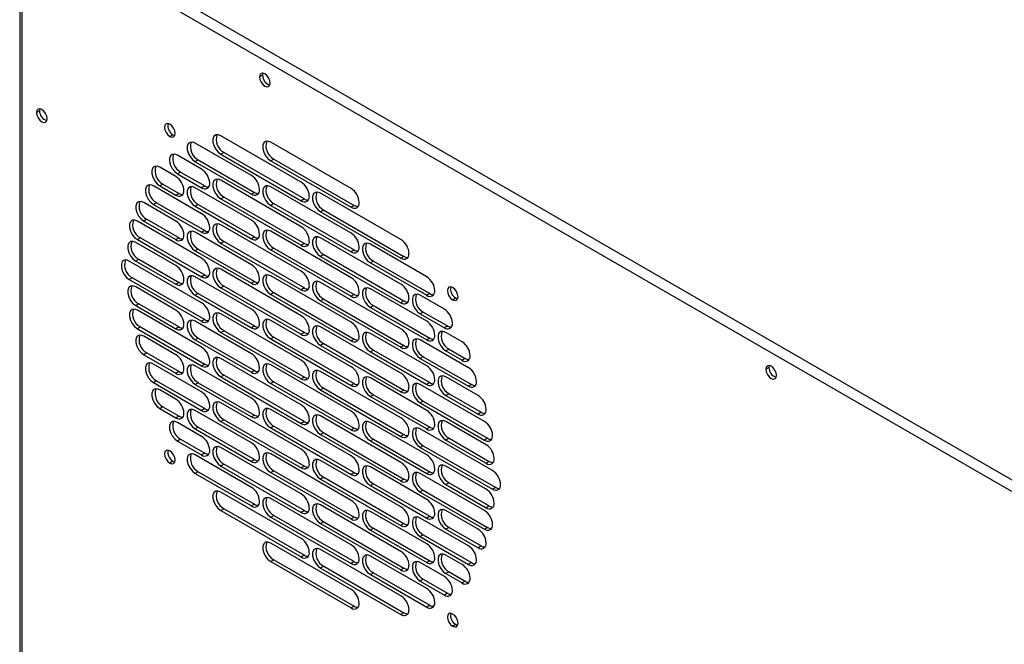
# Model space of a CAD drawing. Header units: millimetres. Extents: x 0 to 1956, y 0 to 1511.
# Tile 10 of 12: x 1678 to 1806, y 1249 to 1331. Entities that reach past the tile are written whole.
import ezdxf

# ---------------------------------------------------------------- set-up
doc = ezdxf.new("R2010")
doc.units = ezdxf.units.MM
doc.header["$LTSCALE"] = 7

msp = doc.modelspace()

# ---------------------------------------------------------------- linework, layer by layer
for p, q in [((1678.45, 1344.93), (1807.49, 1270.44)), ((1677.53, 1343.43), (1677.53, 1060.41)), ((1677.8, 1343.8), (1806.84, 1269.31)), ((1677.8, 1343.06), (1677.8, 1060.03)), ((1709.2, 1323.54), (1708.8, 1323.31)), ((1709.24, 1323.8), (1709.2, 1323.54)), ((1680.12, 1318.91), (1679.72, 1318.68)), ((1680.16, 1319.17), (1680.12, 1318.91)), ((1697.51, 1315.77), (1697.11, 1315.54)), ((1697.51, 1315.77), (1697.76, 1315.68)), ((1714.24, 1309.6), (1703.76, 1315.65)), ((1707.75, 1310.45), (1700.41, 1314.68)), ((1720.74, 1308.75), (1710.26, 1314.8)), ((1701.25, 1311.29), (1698.11, 1313.11)), ((1704.17, 1313.46), (1703.76, 1313.23)), ((1703.76, 1313.23), (1714.24, 1307.18)), ((1704.17, 1313.46), (1714.64, 1307.41)), ((1700.81, 1312.49), (1700.41, 1312.26)), ((1700.41, 1312.26), (1707.75, 1308.03)), ((1700.81, 1312.49), (1708.15, 1308.26)), ((1710.66, 1312.61), (1710.26, 1312.38)), ((1710.26, 1312.38), (1720.74, 1306.33)), ((1710.66, 1312.61), (1721.14, 1306.56)), ((1697.9, 1310.32), (1695.8, 1311.53)), ((1698.51, 1310.92), (1698.11, 1310.69)), ((1698.11, 1310.69), (1701.25, 1308.87)), ((1698.51, 1310.92), (1701.65, 1309.1)), ((1696.2, 1309.34), (1695.8, 1309.11)), ((1696.2, 1309.34), (1698.3, 1308.13)), ((1714.24, 1303.79), (1703.76, 1309.84)), ((1701.25, 1305.48), (1694.96, 1309.11)), ((1695.8, 1309.11), (1697.9, 1307.9)), ((1698.3, 1308.13), (1697.9, 1307.9)), ((1707.75, 1304.64), (1700.41, 1308.87)), ((1701.65, 1309.1), (1701.25, 1308.87)), ((1708.15, 1308.26), (1707.75, 1308.03)), ((1720.74, 1302.95), (1710.26, 1308.99)), ((1727.23, 1302.1), (1716.76, 1308.15)), ((1697.9, 1304.52), (1693.71, 1306.94)), ((1695.36, 1306.92), (1694.96, 1306.69)), ((1694.96, 1306.69), (1701.25, 1303.06)), ((1695.36, 1306.92), (1701.65, 1303.3)), ((1700.81, 1306.68), (1700.41, 1306.45)), ((1700.81, 1306.68), (1708.15, 1302.45)), ((1704.17, 1307.65), (1703.76, 1307.42)), ((1703.76, 1307.42), (1714.24, 1301.37)), ((1704.17, 1307.65), (1714.64, 1301.6)), ((1710.66, 1306.81), (1710.26, 1306.57)), ((1710.66, 1306.81), (1721.14, 1300.76)), ((1714.64, 1307.41), (1714.24, 1307.18)), ((1700.41, 1306.45), (1707.75, 1302.22)), ((1710.26, 1306.57), (1720.74, 1300.53)), ((1717.16, 1305.96), (1716.76, 1305.73)), ((1716.76, 1305.73), (1727.23, 1299.68)), ((1717.16, 1305.96), (1727.63, 1299.91)), ((1721.14, 1306.56), (1720.74, 1306.33)), ((1701.25, 1299.68), (1692.87, 1304.52)), ((1694.11, 1304.75), (1693.71, 1304.52)), ((1693.71, 1304.52), (1697.9, 1302.1)), ((1694.11, 1304.75), (1698.3, 1302.33)), ((1707.75, 1298.83), (1700.41, 1303.06)), ((1701.65, 1303.3), (1701.25, 1303.06)), ((1714.24, 1297.98), (1703.76, 1304.03)), ((1720.74, 1297.14), (1710.26, 1303.19)), ((1697.9, 1298.71), (1692.66, 1301.73)), ((1693.27, 1302.33), (1692.87, 1302.1)), ((1692.87, 1302.1), (1701.25, 1297.26)), ((1693.27, 1302.33), (1701.65, 1297.49)), ((1698.3, 1302.33), (1697.9, 1302.1)), ((1704.17, 1301.84), (1703.76, 1301.61)), ((1703.76, 1301.61), (1714.24, 1295.56)), ((1704.17, 1301.84), (1714.64, 1295.8)), ((1708.15, 1302.45), (1707.75, 1302.22)), ((1714.64, 1301.6), (1714.24, 1301.37)), ((1727.23, 1296.29), (1716.76, 1302.34)), ((1700.81, 1300.88), (1700.41, 1300.64)), ((1700.41, 1300.64), (1707.75, 1296.41)), ((1700.81, 1300.88), (1708.15, 1296.64)), ((1710.66, 1301), (1710.26, 1300.77)), ((1710.26, 1300.77), (1720.74, 1294.72)), ((1710.66, 1301), (1721.14, 1294.95)), ((1721.14, 1300.76), (1720.74, 1300.53)), ((1730.59, 1297.26), (1723.25, 1301.49)), ((1701.25, 1293.87), (1691.82, 1299.31)), ((1693.06, 1299.54), (1692.66, 1299.31)), ((1692.66, 1299.31), (1697.9, 1296.29)), ((1693.06, 1299.54), (1698.3, 1296.52)), ((1717.16, 1300.15), (1716.76, 1299.92)), ((1716.76, 1299.92), (1727.23, 1293.87)), ((1717.16, 1300.15), (1727.63, 1294.1)), ((1723.65, 1299.31), (1723.25, 1299.07)), ((1723.25, 1299.07), (1730.59, 1294.84)), ((1723.65, 1299.31), (1730.99, 1295.07)), ((1727.63, 1299.91), (1727.23, 1299.68)), ((1714.24, 1292.18), (1703.76, 1298.23)), ((1692.22, 1297.12), (1691.82, 1296.89)), ((1691.82, 1296.89), (1701.25, 1291.45)), ((1692.22, 1297.12), (1701.65, 1291.68)), ((1698.3, 1296.52), (1697.9, 1296.29)), ((1707.75, 1293.02), (1700.41, 1297.26)), ((1701.65, 1297.49), (1701.25, 1297.26)), ((1708.15, 1296.64), (1707.75, 1296.41)), ((1720.74, 1291.33), (1710.26, 1297.38)), ((1727.23, 1290.48), (1716.76, 1296.53)), ((1697.9, 1292.9), (1692.66, 1295.93)), ((1704.17, 1296.04), (1703.76, 1295.81)), ((1703.76, 1295.81), (1714.24, 1289.76)), ((1704.17, 1296.04), (1714.64, 1289.99)), ((1710.66, 1295.19), (1710.26, 1294.96)), ((1710.66, 1295.19), (1721.14, 1289.14)), ((1714.64, 1295.8), (1714.24, 1295.56)), ((1730.59, 1291.45), (1723.25, 1295.69)), ((1700.81, 1295.07), (1700.41, 1294.84)), ((1700.41, 1294.84), (1707.75, 1290.6)), ((1700.81, 1295.07), (1708.15, 1290.84)), ((1710.26, 1294.96), (1720.74, 1288.91)), ((1717.16, 1294.34), (1716.76, 1294.11)), ((1716.76, 1294.11), (1727.23, 1288.07)), ((1717.16, 1294.34), (1727.63, 1288.3)), ((1721.14, 1294.95), (1720.74, 1294.72)), ((1727.63, 1294.1), (1727.23, 1293.87)), ((1732.89, 1293.03), (1729.75, 1294.84)), ((1730.99, 1295.07), (1730.59, 1294.84)), ((1734.37, 1294.49), (1733.97, 1294.25)), ((1734.37, 1294.49), (1734.62, 1294.4)), ((1693.06, 1293.74), (1692.66, 1293.51)), ((1692.66, 1293.51), (1697.9, 1290.48)), ((1701.25, 1288.06), (1692.87, 1292.9)), ((1693.06, 1293.74), (1698.3, 1290.71)), ((1723.65, 1293.5), (1723.25, 1293.27)), ((1723.25, 1293.27), (1730.59, 1289.03)), ((1723.65, 1293.5), (1730.99, 1289.26)), ((1730.15, 1292.65), (1729.75, 1292.42)), ((1730.15, 1292.65), (1733.29, 1290.84)), ((1707.75, 1287.22), (1700.41, 1291.45)), ((1701.65, 1291.68), (1701.25, 1291.45)), ((1714.24, 1286.37), (1703.76, 1292.42)), ((1720.74, 1285.52), (1710.26, 1291.57)), ((1729.75, 1292.42), (1732.89, 1290.61)), ((1693.27, 1290.71), (1692.87, 1290.48)), ((1692.87, 1290.48), (1701.25, 1285.64)), ((1693.27, 1290.71), (1701.65, 1285.87)), ((1698.3, 1290.71), (1697.9, 1290.48)), ((1704.17, 1290.23), (1703.76, 1290)), ((1703.76, 1290), (1714.24, 1283.95)), ((1704.17, 1290.23), (1714.64, 1284.18)), ((1708.15, 1290.84), (1707.75, 1290.6)), ((1714.64, 1289.99), (1714.24, 1289.76)), ((1727.23, 1284.68), (1716.76, 1290.73)), ((1733.29, 1290.84), (1732.89, 1290.61)), ((1735.2, 1288.79), (1733.1, 1290)), ((1697.9, 1287.09), (1693.71, 1289.51)), ((1700.81, 1289.26), (1700.41, 1289.03)), ((1700.41, 1289.03), (1707.75, 1284.8)), ((1700.81, 1289.26), (1708.15, 1285.03)), ((1710.66, 1289.38), (1710.26, 1289.15)), ((1710.26, 1289.15), (1720.74, 1283.1)), ((1710.66, 1289.38), (1721.14, 1283.34)), ((1721.14, 1289.14), (1720.74, 1288.91)), ((1730.59, 1285.65), (1723.25, 1289.88)), ((1736.03, 1285.4), (1729.75, 1289.03)), ((1730.99, 1289.26), (1730.59, 1289.03)), ((1717.16, 1288.54), (1716.76, 1288.31)), ((1716.76, 1288.31), (1727.23, 1282.26)), ((1717.16, 1288.54), (1727.63, 1282.49)), ((1723.65, 1287.69), (1723.25, 1287.46)), ((1723.25, 1287.46), (1730.59, 1283.23)), ((1723.65, 1287.69), (1730.99, 1283.46)), ((1727.63, 1288.3), (1727.23, 1288.07)), ((1733.5, 1287.81), (1733.1, 1287.58)), ((1733.1, 1287.58), (1735.2, 1286.37)), ((1733.5, 1287.81), (1735.6, 1286.6)), ((1694.11, 1287.33), (1693.71, 1287.09)), ((1693.71, 1287.09), (1697.9, 1284.67)), ((1694.11, 1287.33), (1698.3, 1284.91)), ((1714.24, 1280.56), (1703.76, 1286.61)), ((1730.15, 1286.84), (1729.75, 1286.61)), ((1729.75, 1286.61), (1736.03, 1282.98)), ((1730.15, 1286.84), (1736.43, 1283.22)), ((1735.6, 1286.6), (1735.2, 1286.37)), ((1701.25, 1282.26), (1694.96, 1285.88)), ((1698.3, 1284.91), (1697.9, 1284.67)), ((1707.75, 1281.41), (1700.41, 1285.64)), ((1701.65, 1285.87), (1701.25, 1285.64)), ((1708.15, 1285.03), (1707.75, 1284.8)), ((1720.74, 1279.72), (1710.26, 1285.76)), ((1727.23, 1278.87), (1716.76, 1284.92)), ((1775.19, 1285.44), (1774.79, 1285.21)), ((1775.24, 1285.7), (1775.19, 1285.44)), ((1695.36, 1283.7), (1694.96, 1283.46)), ((1695.36, 1283.7), (1701.65, 1280.07)), ((1704.17, 1284.42), (1703.76, 1284.19)), ((1703.76, 1284.19), (1714.24, 1278.14)), ((1704.17, 1284.42), (1714.64, 1278.37)), ((1710.66, 1283.58), (1710.26, 1283.35)), ((1710.66, 1283.58), (1721.14, 1277.53)), ((1714.64, 1284.18), (1714.24, 1283.95)), ((1730.59, 1279.84), (1723.25, 1284.07)), ((1737.29, 1281.77), (1733.1, 1284.19)), ((1694.96, 1283.46), (1701.25, 1279.84)), ((1697.9, 1281.29), (1695.8, 1282.5)), ((1700.81, 1283.45), (1700.41, 1283.22)), ((1700.41, 1283.22), (1707.75, 1278.99)), ((1700.81, 1283.45), (1708.15, 1279.22)), ((1710.26, 1283.35), (1720.74, 1277.3)), ((1717.16, 1282.73), (1716.76, 1282.5)), ((1716.76, 1282.5), (1727.23, 1276.45)), ((1717.16, 1282.73), (1727.63, 1276.68)), ((1721.14, 1283.34), (1720.74, 1283.1)), ((1727.63, 1282.49), (1727.23, 1282.26)), ((1738.13, 1278.39), (1729.75, 1283.23)), ((1730.99, 1283.46), (1730.59, 1283.23)), ((1736.43, 1283.22), (1736.03, 1282.98)), ((1723.65, 1281.88), (1723.25, 1281.65)), ((1723.25, 1281.65), (1730.59, 1277.42)), ((1723.65, 1281.88), (1730.99, 1277.65)), ((1730.15, 1281.04), (1729.75, 1280.81)), ((1730.15, 1281.04), (1738.53, 1276.2)), ((1733.5, 1282.01), (1733.1, 1281.77)), ((1733.1, 1281.77), (1737.29, 1279.36)), ((1733.5, 1282.01), (1737.69, 1279.59)), ((1696.2, 1280.31), (1695.8, 1280.08)), ((1695.8, 1280.08), (1697.9, 1278.87)), ((1696.2, 1280.31), (1698.3, 1279.1)), ((1707.75, 1275.6), (1700.41, 1279.84)), ((1701.65, 1280.07), (1701.25, 1279.84)), ((1714.24, 1274.76), (1703.76, 1280.8)), ((1720.74, 1273.91), (1710.26, 1279.96)), ((1729.75, 1280.81), (1738.13, 1275.97)), ((1698.3, 1279.1), (1697.9, 1278.87)), ((1704.17, 1278.62), (1703.76, 1278.38)), ((1704.17, 1278.62), (1714.64, 1272.57)), ((1708.15, 1279.22), (1707.75, 1278.99)), ((1727.23, 1273.06), (1716.76, 1279.11)), ((1737.69, 1279.59), (1737.29, 1279.36)), ((1701.25, 1276.45), (1698.11, 1278.26)), ((1700.81, 1277.65), (1700.41, 1277.42)), ((1700.41, 1277.42), (1707.75, 1273.18)), ((1700.81, 1277.65), (1708.15, 1273.41)), ((1703.76, 1278.38), (1714.24, 1272.34)), ((1710.66, 1277.77), (1710.26, 1277.54)), ((1710.26, 1277.54), (1720.74, 1271.49)), ((1710.66, 1277.77), (1721.14, 1271.72)), ((1714.64, 1278.37), (1714.24, 1278.14)), ((1721.14, 1277.53), (1720.74, 1277.3)), ((1730.59, 1274.03), (1723.25, 1278.26)), ((1739.18, 1271.98), (1729.75, 1277.42)), ((1730.99, 1277.65), (1730.59, 1277.42)), ((1738.34, 1275.36), (1733.1, 1278.39)), ((1698.51, 1276.07), (1698.11, 1275.84)), ((1698.11, 1275.84), (1701.25, 1274.03)), ((1698.51, 1276.07), (1701.65, 1274.26)), ((1717.16, 1276.92), (1716.76, 1276.69)), ((1716.76, 1276.69), (1727.23, 1270.64)), ((1717.16, 1276.92), (1727.63, 1270.87)), ((1723.65, 1276.08), (1723.25, 1275.85)), ((1723.25, 1275.85), (1730.59, 1271.61)), ((1723.65, 1276.08), (1730.99, 1271.84)), ((1727.63, 1276.68), (1727.23, 1276.45)), ((1733.5, 1276.2), (1733.1, 1275.97)), ((1733.1, 1275.97), (1738.34, 1272.94)), ((1733.5, 1276.2), (1738.74, 1273.17)), ((1738.53, 1276.2), (1738.13, 1275.97)), ((1714.24, 1268.95), (1703.76, 1275)), ((1730.15, 1275.23), (1729.75, 1275)), ((1729.75, 1275), (1739.18, 1269.56)), ((1730.15, 1275.23), (1739.58, 1269.79)), ((1707.75, 1269.79), (1700.41, 1274.03)), ((1701.65, 1274.26), (1701.25, 1274.03)), ((1708.15, 1273.41), (1707.75, 1273.18)), ((1720.74, 1268.1), (1710.26, 1274.15)), ((1727.23, 1267.26), (1716.76, 1273.3)), ((1697.51, 1273.2), (1697.11, 1272.97)), ((1697.51, 1273.2), (1697.76, 1273.11)), ((1704.17, 1272.81), (1703.76, 1272.58)), ((1703.76, 1272.58), (1714.24, 1266.53)), ((1704.17, 1272.81), (1714.64, 1266.76)), ((1714.64, 1272.57), (1714.24, 1272.34)), ((1730.59, 1268.22), (1723.25, 1272.46)), ((1738.34, 1269.56), (1733.1, 1272.58)), ((1738.74, 1273.17), (1738.34, 1272.94)), ((1700.81, 1271.84), (1700.41, 1271.61)), ((1700.41, 1271.61), (1707.75, 1267.37)), ((1700.81, 1271.84), (1708.15, 1267.61)), ((1710.66, 1271.96), (1710.26, 1271.73)), ((1710.26, 1271.73), (1720.74, 1265.68)), ((1710.66, 1271.96), (1721.14, 1265.91)), ((1717.16, 1271.12), (1716.76, 1270.88)), ((1716.76, 1270.88), (1727.23, 1264.84)), ((1717.16, 1271.12), (1727.63, 1265.07)), ((1721.14, 1271.72), (1720.74, 1271.49)), ((1727.63, 1270.87), (1727.23, 1270.64)), ((1738.13, 1266.77), (1729.75, 1271.61)), ((1730.99, 1271.84), (1730.59, 1271.61)), ((1723.65, 1270.27), (1723.25, 1270.04)), ((1723.25, 1270.04), (1730.59, 1265.8)), ((1723.65, 1270.27), (1730.99, 1266.04)), ((1730.15, 1269.42), (1729.75, 1269.19)), ((1730.15, 1269.42), (1738.53, 1264.58)), ((1733.5, 1270.39), (1733.1, 1270.16)), ((1733.1, 1270.16), (1738.34, 1267.14)), ((1733.5, 1270.39), (1738.74, 1267.37)), ((1739.58, 1269.79), (1739.18, 1269.56)), ((1714.24, 1263.14), (1703.76, 1269.19)), ((1720.74, 1262.29), (1710.26, 1268.34)), ((1729.75, 1269.19), (1738.13, 1264.35)), ((1704.17, 1267), (1703.76, 1266.77)), ((1704.17, 1267), (1714.64, 1260.95)), ((1708.15, 1267.61), (1707.75, 1267.37)), ((1727.23, 1261.45), (1716.76, 1267.5)), ((1738.74, 1267.37), (1738.34, 1267.14)), ((1703.76, 1266.77), (1714.24, 1260.72)), ((1710.66, 1266.15), (1710.26, 1265.92)), ((1710.26, 1265.92), (1720.74, 1259.88)), ((1710.66, 1266.15), (1721.14, 1260.11)), ((1714.64, 1266.76), (1714.24, 1266.53)), ((1721.14, 1265.91), (1720.74, 1265.68)), ((1730.59, 1262.42), (1723.25, 1266.65)), ((1736.03, 1262.18), (1729.75, 1265.8)), ((1730.99, 1266.04), (1730.59, 1265.8)), ((1737.29, 1264.35), (1733.1, 1266.77)), ((1717.16, 1265.31), (1716.76, 1265.08)), ((1716.76, 1265.08), (1727.23, 1259.03)), ((1717.16, 1265.31), (1727.63, 1259.26)), ((1723.65, 1264.46), (1723.25, 1264.23)), ((1723.65, 1264.46), (1730.99, 1260.23)), ((1727.63, 1265.07), (1727.23, 1264.84)), ((1733.5, 1264.58), (1733.1, 1264.35)), ((1733.1, 1264.35), (1737.29, 1261.93)), ((1733.5, 1264.58), (1737.69, 1262.16)), ((1738.53, 1264.58), (1738.13, 1264.35)), ((1723.25, 1264.23), (1730.59, 1260)), ((1730.15, 1263.62), (1729.75, 1263.38)), ((1729.75, 1263.38), (1736.03, 1259.76)), ((1730.15, 1263.62), (1736.43, 1259.99)), ((1720.74, 1256.49), (1710.26, 1262.54)), ((1737.69, 1262.16), (1737.29, 1261.93)), ((1714.64, 1260.95), (1714.24, 1260.72)), ((1727.23, 1255.64), (1716.76, 1261.69)), ((1730.59, 1256.61), (1723.25, 1260.84)), ((1735.2, 1259.76), (1733.1, 1260.97)), ((1710.66, 1260.35), (1710.26, 1260.12)), ((1710.26, 1260.12), (1720.74, 1254.07)), ((1710.66, 1260.35), (1721.14, 1254.3)), ((1717.16, 1259.5), (1716.76, 1259.27)), ((1716.76, 1259.27), (1727.23, 1253.22)), ((1717.16, 1259.5), (1727.63, 1253.45)), ((1721.14, 1260.11), (1720.74, 1259.88)), ((1727.63, 1259.26), (1727.23, 1259.03)), ((1732.89, 1258.18), (1729.75, 1260)), ((1730.99, 1260.23), (1730.59, 1260)), ((1736.43, 1259.99), (1736.03, 1259.76)), ((1723.65, 1258.65), (1723.25, 1258.42)), ((1723.25, 1258.42), (1730.59, 1254.19)), ((1723.65, 1258.65), (1730.99, 1254.42)), ((1733.5, 1258.78), (1733.1, 1258.55)), ((1733.1, 1258.55), (1735.2, 1257.34)), ((1733.5, 1258.78), (1735.6, 1257.57)), ((1730.15, 1257.81), (1729.75, 1257.58)), ((1729.75, 1257.58), (1732.89, 1255.76)), ((1730.15, 1257.81), (1733.29, 1255.99)), ((1735.6, 1257.57), (1735.2, 1257.34)), ((1733.29, 1255.99), (1732.89, 1255.76)), ((1721.14, 1254.3), (1720.74, 1254.07)), ((1730.99, 1254.42), (1730.59, 1254.19)), ((1727.63, 1253.45), (1727.23, 1253.22)), ((1734.37, 1251.91), (1733.97, 1251.68)), ((1734.37, 1251.91), (1734.62, 1251.82))]:
    msp.add_line(p, q)
at = {"flags": 128}
for points in [[(1710.18, 1322.51), (1710.13, 1322.85), (1709.98, 1323.19), (1709.75, 1323.5), (1709.49, 1323.71), (1709.22, 1323.8), (1709, 1323.76), (1708.85, 1323.59), (1708.8, 1323.31)], [(1708.8, 1323.31), (1708.85, 1322.97), (1709, 1322.63), (1709.22, 1322.32), (1709.49, 1322.11), (1709.75, 1322.02), (1709.98, 1322.06), (1710.13, 1322.23), (1710.18, 1322.51)], [(1681.1, 1317.88), (1681.05, 1318.22), (1680.9, 1318.56), (1680.67, 1318.87), (1680.41, 1319.08), (1680.14, 1319.17), (1679.92, 1319.13), (1679.77, 1318.96), (1679.72, 1318.68)], [(1679.72, 1318.68), (1679.77, 1318.35), (1679.92, 1318), (1680.14, 1317.7), (1680.41, 1317.48), (1680.67, 1317.39), (1680.9, 1317.43), (1681.05, 1317.61), (1681.1, 1317.88)], [(1697.11, 1317.14), (1696.84, 1317.23), (1696.62, 1317.19), (1696.47, 1317.01), (1696.41, 1316.74), (1696.47, 1316.4), (1696.62, 1316.05), (1696.84, 1315.75), (1697.11, 1315.54)], [(1697.11, 1315.54), (1697.37, 1315.45), (1697.6, 1315.49), (1697.75, 1315.66), (1697.8, 1315.94), (1697.75, 1316.27), (1697.6, 1316.62), (1697.37, 1316.92), (1697.11, 1317.14)], [(1703.76, 1315.65), (1703.41, 1315.78), (1703.09, 1315.75), (1702.86, 1315.57), (1702.73, 1315.24), (1702.73, 1314.82), (1702.86, 1314.36), (1703.09, 1313.9), (1703.41, 1313.51), (1703.76, 1313.23)], [(1700.41, 1314.68), (1700.05, 1314.81), (1699.74, 1314.78), (1699.5, 1314.6), (1699.38, 1314.27), (1699.38, 1313.85), (1699.5, 1313.39), (1699.74, 1312.93), (1700.05, 1312.54), (1700.41, 1312.26)], [(1710.26, 1314.8), (1709.9, 1314.93), (1709.59, 1314.91), (1709.35, 1314.72), (1709.23, 1314.4), (1709.23, 1313.98), (1709.35, 1313.51), (1709.59, 1313.05), (1709.9, 1312.66), (1710.26, 1312.38)], [(1698.11, 1313.11), (1697.75, 1313.24), (1697.43, 1313.21), (1697.2, 1313.02), (1697.08, 1312.7), (1697.08, 1312.28), (1697.2, 1311.82), (1697.43, 1311.36), (1697.75, 1310.97), (1698.11, 1310.69)], [(1695.8, 1311.53), (1695.44, 1311.67), (1695.13, 1311.64), (1694.9, 1311.45), (1694.77, 1311.13), (1694.77, 1310.71), (1694.9, 1310.24), (1695.13, 1309.79), (1695.44, 1309.39), (1695.8, 1309.11)], [(1694.96, 1309.11), (1694.61, 1309.25), (1694.29, 1309.22), (1694.06, 1309.03), (1693.93, 1308.71), (1693.93, 1308.29), (1694.06, 1307.82), (1694.29, 1307.37), (1694.61, 1306.97), (1694.96, 1306.69)], [(1703.76, 1309.84), (1703.41, 1309.97), (1703.09, 1309.95), (1702.86, 1309.76), (1702.73, 1309.44), (1702.73, 1309.02), (1702.86, 1308.55), (1703.09, 1308.09), (1703.41, 1307.7), (1703.76, 1307.42)], [(1700.41, 1308.87), (1700.05, 1309.01), (1699.74, 1308.98), (1699.5, 1308.79), (1699.38, 1308.47), (1699.38, 1308.05), (1699.5, 1307.58), (1699.74, 1307.12), (1700.05, 1306.73), (1700.41, 1306.45)], [(1710.26, 1308.99), (1709.9, 1309.13), (1709.59, 1309.1), (1709.35, 1308.91), (1709.23, 1308.59), (1709.23, 1308.17), (1709.35, 1307.7), (1709.59, 1307.25), (1709.9, 1306.85), (1710.26, 1306.57)], [(1716.76, 1308.15), (1716.4, 1308.28), (1716.08, 1308.25), (1715.85, 1308.07), (1715.72, 1307.74), (1715.72, 1307.32), (1715.85, 1306.86), (1716.08, 1306.4), (1716.4, 1306.01), (1716.76, 1305.73)], [(1693.71, 1306.94), (1693.35, 1307.07), (1693.03, 1307.04), (1692.8, 1306.85), (1692.68, 1306.53), (1692.68, 1306.11), (1692.8, 1305.64), (1693.03, 1305.19), (1693.35, 1304.8), (1693.71, 1304.52)], [(1692.87, 1304.52), (1692.51, 1304.65), (1692.2, 1304.62), (1691.96, 1304.43), (1691.84, 1304.11), (1691.84, 1303.69), (1691.96, 1303.22), (1692.2, 1302.77), (1692.51, 1302.38), (1692.87, 1302.1)], [(1703.76, 1304.03), (1703.41, 1304.17), (1703.09, 1304.14), (1702.86, 1303.95), (1702.73, 1303.63), (1702.73, 1303.21), (1702.86, 1302.74), (1703.09, 1302.28), (1703.41, 1301.89), (1703.76, 1301.61)], [(1700.41, 1303.06), (1700.05, 1303.2), (1699.74, 1303.17), (1699.5, 1302.98), (1699.38, 1302.66), (1699.38, 1302.24), (1699.5, 1301.77), (1699.74, 1301.32), (1700.05, 1300.92), (1700.41, 1300.64)], [(1710.26, 1303.19), (1709.9, 1303.32), (1709.59, 1303.29), (1709.35, 1303.11), (1709.23, 1302.78), (1709.23, 1302.36), (1709.35, 1301.9), (1709.59, 1301.44), (1709.9, 1301.05), (1710.26, 1300.77)], [(1692.66, 1301.73), (1692.3, 1301.87), (1691.99, 1301.84), (1691.75, 1301.65), (1691.63, 1301.33), (1691.63, 1300.91), (1691.75, 1300.44), (1691.99, 1299.99), (1692.3, 1299.59), (1692.66, 1299.31)], [(1716.76, 1302.34), (1716.4, 1302.47), (1716.08, 1302.45), (1715.85, 1302.26), (1715.72, 1301.94), (1715.72, 1301.52), (1715.85, 1301.05), (1716.08, 1300.59), (1716.4, 1300.2), (1716.76, 1299.92)], [(1723.25, 1301.49), (1722.89, 1301.63), (1722.58, 1301.6), (1722.34, 1301.41), (1722.22, 1301.09), (1722.22, 1300.67), (1722.34, 1300.2), (1722.58, 1299.75), (1722.89, 1299.35), (1723.25, 1299.07)], [(1691.82, 1299.31), (1691.46, 1299.45), (1691.15, 1299.42), (1690.91, 1299.23), (1690.79, 1298.91), (1690.79, 1298.49), (1690.91, 1298.02), (1691.15, 1297.57), (1691.46, 1297.17), (1691.82, 1296.89)], [(1703.76, 1298.23), (1703.41, 1298.36), (1703.09, 1298.33), (1702.86, 1298.14), (1702.73, 1297.82), (1702.73, 1297.4), (1702.86, 1296.93), (1703.09, 1296.48), (1703.41, 1296.09), (1703.76, 1295.81)], [(1700.41, 1297.26), (1700.05, 1297.39), (1699.74, 1297.36), (1699.5, 1297.18), (1699.38, 1296.85), (1699.38, 1296.43), (1699.5, 1295.97), (1699.74, 1295.51), (1700.05, 1295.12), (1700.41, 1294.84)], [(1710.26, 1297.38), (1709.9, 1297.51), (1709.59, 1297.48), (1709.35, 1297.3), (1709.23, 1296.98), (1709.23, 1296.55), (1709.35, 1296.09), (1709.59, 1295.63), (1709.9, 1295.24), (1710.26, 1294.96)], [(1716.76, 1296.53), (1716.4, 1296.67), (1716.08, 1296.64), (1715.85, 1296.45), (1715.72, 1296.13), (1715.72, 1295.71), (1715.85, 1295.24), (1716.08, 1294.79), (1716.4, 1294.39), (1716.76, 1294.11)], [(1692.66, 1295.93), (1692.3, 1296.06), (1691.99, 1296.03), (1691.75, 1295.84), (1691.63, 1295.52), (1691.63, 1295.1), (1691.75, 1294.63), (1691.99, 1294.18), (1692.3, 1293.79), (1692.66, 1293.51)], [(1723.25, 1295.69), (1722.89, 1295.82), (1722.58, 1295.79), (1722.34, 1295.61), (1722.22, 1295.28), (1722.22, 1294.86), (1722.34, 1294.4), (1722.58, 1293.94), (1722.89, 1293.55), (1723.25, 1293.27)], [(1733.97, 1295.86), (1733.71, 1295.95), (1733.48, 1295.9), (1733.33, 1295.73), (1733.28, 1295.46), (1733.33, 1295.12), (1733.48, 1294.77), (1733.71, 1294.47), (1733.97, 1294.25)], [(1733.97, 1294.25), (1734.24, 1294.16), (1734.46, 1294.21), (1734.61, 1294.38), (1734.67, 1294.65), (1734.61, 1294.99), (1734.46, 1295.34), (1734.24, 1295.64), (1733.97, 1295.86)], [(1729.75, 1294.84), (1729.39, 1294.97), (1729.07, 1294.95), (1728.84, 1294.76), (1728.72, 1294.44), (1728.72, 1294.02), (1728.84, 1293.55), (1729.07, 1293.09), (1729.39, 1292.7), (1729.75, 1292.42)], [(1692.87, 1292.9), (1692.51, 1293.04), (1692.2, 1293.01), (1691.96, 1292.82), (1691.84, 1292.5), (1691.84, 1292.08), (1691.96, 1291.61), (1692.2, 1291.15), (1692.51, 1290.76), (1692.87, 1290.48)], [(1703.76, 1292.42), (1703.41, 1292.55), (1703.09, 1292.52), (1702.86, 1292.34), (1702.73, 1292.01), (1702.73, 1291.59), (1702.86, 1291.13), (1703.09, 1290.67), (1703.41, 1290.28), (1703.76, 1290)], [(1700.41, 1291.45), (1700.05, 1291.58), (1699.74, 1291.56), (1699.5, 1291.37), (1699.38, 1291.05), (1699.38, 1290.63), (1699.5, 1290.16), (1699.74, 1289.7), (1700.05, 1289.31), (1700.41, 1289.03)], [(1710.26, 1291.57), (1709.9, 1291.71), (1709.59, 1291.68), (1709.35, 1291.49), (1709.23, 1291.17), (1709.23, 1290.75), (1709.35, 1290.28), (1709.59, 1289.82), (1709.9, 1289.43), (1710.26, 1289.15)], [(1716.76, 1290.73), (1716.4, 1290.86), (1716.08, 1290.83), (1715.85, 1290.64), (1715.72, 1290.32), (1715.72, 1289.9), (1715.85, 1289.43), (1716.08, 1288.98), (1716.4, 1288.59), (1716.76, 1288.31)], [(1723.25, 1289.88), (1722.89, 1290.01), (1722.58, 1289.99), (1722.34, 1289.8), (1722.22, 1289.48), (1722.22, 1289.06), (1722.34, 1288.59), (1722.58, 1288.13), (1722.89, 1287.74), (1723.25, 1287.46)], [(1733.1, 1290), (1732.74, 1290.14), (1732.43, 1290.11), (1732.19, 1289.92), (1732.07, 1289.6), (1732.07, 1289.18), (1732.19, 1288.71), (1732.43, 1288.25), (1732.74, 1287.86), (1733.1, 1287.58)], [(1693.71, 1289.51), (1693.35, 1289.65), (1693.03, 1289.62), (1692.8, 1289.43), (1692.68, 1289.11), (1692.68, 1288.69), (1692.8, 1288.22), (1693.03, 1287.77), (1693.35, 1287.37), (1693.71, 1287.09)], [(1729.75, 1289.03), (1729.39, 1289.17), (1729.07, 1289.14), (1728.84, 1288.95), (1728.72, 1288.63), (1728.72, 1288.21), (1728.84, 1287.74), (1729.07, 1287.29), (1729.39, 1286.89), (1729.75, 1286.61)], [(1703.76, 1286.61), (1703.41, 1286.74), (1703.09, 1286.72), (1702.86, 1286.53), (1702.73, 1286.21), (1702.73, 1285.79), (1702.86, 1285.32), (1703.09, 1284.86), (1703.41, 1284.47), (1703.76, 1284.19)], [(1694.96, 1285.88), (1694.61, 1286.02), (1694.29, 1285.99), (1694.06, 1285.8), (1693.93, 1285.48), (1693.93, 1285.06), (1694.06, 1284.59), (1694.29, 1284.14), (1694.61, 1283.74), (1694.96, 1283.46)], [(1700.41, 1285.64), (1700.05, 1285.78), (1699.74, 1285.75), (1699.5, 1285.56), (1699.38, 1285.24), (1699.38, 1284.82), (1699.5, 1284.35), (1699.74, 1283.89), (1700.05, 1283.5), (1700.41, 1283.22)], [(1710.26, 1285.76), (1709.9, 1285.9), (1709.59, 1285.87), (1709.35, 1285.68), (1709.23, 1285.36), (1709.23, 1284.94), (1709.35, 1284.47), (1709.59, 1284.02), (1709.9, 1283.62), (1710.26, 1283.35)], [(1716.76, 1284.92), (1716.4, 1285.05), (1716.08, 1285.02), (1715.85, 1284.84), (1715.72, 1284.51), (1715.72, 1284.09), (1715.85, 1283.63), (1716.08, 1283.17), (1716.4, 1282.78), (1716.76, 1282.5)], [(1776.18, 1284.41), (1776.13, 1284.75), (1775.98, 1285.09), (1775.75, 1285.4), (1775.49, 1285.61), (1775.22, 1285.7), (1775, 1285.66), (1774.85, 1285.49), (1774.79, 1285.21)], [(1774.79, 1285.21), (1774.85, 1284.87), (1775, 1284.53), (1775.22, 1284.22), (1775.49, 1284.01), (1775.75, 1283.92), (1775.98, 1283.96), (1776.13, 1284.13), (1776.18, 1284.41)], [(1723.25, 1284.07), (1722.89, 1284.21), (1722.58, 1284.18), (1722.34, 1283.99), (1722.22, 1283.67), (1722.22, 1283.25), (1722.34, 1282.78), (1722.58, 1282.32), (1722.89, 1281.93), (1723.25, 1281.65)], [(1733.1, 1284.19), (1732.74, 1284.33), (1732.43, 1284.3), (1732.19, 1284.11), (1732.07, 1283.79), (1732.07, 1283.37), (1732.19, 1282.9), (1732.43, 1282.45), (1732.74, 1282.05), (1733.1, 1281.77)], [(1695.8, 1282.5), (1695.44, 1282.63), (1695.13, 1282.6), (1694.9, 1282.42), (1694.77, 1282.09), (1694.77, 1281.67), (1694.9, 1281.21), (1695.13, 1280.75), (1695.44, 1280.36), (1695.8, 1280.08)], [(1729.75, 1283.23), (1729.39, 1283.36), (1729.07, 1283.33), (1728.84, 1283.14), (1728.72, 1282.82), (1728.72, 1282.4), (1728.84, 1281.93), (1729.07, 1281.48), (1729.39, 1281.09), (1729.75, 1280.81)], [(1700.41, 1279.84), (1700.05, 1279.97), (1699.74, 1279.94), (1699.5, 1279.75), (1699.38, 1279.43), (1699.38, 1279.01), (1699.5, 1278.54), (1699.74, 1278.09), (1700.05, 1277.7), (1700.41, 1277.42)], [(1703.76, 1280.8), (1703.41, 1280.94), (1703.09, 1280.91), (1702.86, 1280.72), (1702.73, 1280.4), (1702.73, 1279.98), (1702.86, 1279.51), (1703.09, 1279.06), (1703.41, 1278.66), (1703.76, 1278.38)], [(1710.26, 1279.96), (1709.9, 1280.09), (1709.59, 1280.06), (1709.35, 1279.88), (1709.23, 1279.55), (1709.23, 1279.13), (1709.35, 1278.67), (1709.59, 1278.21), (1709.9, 1277.82), (1710.26, 1277.54)], [(1698.11, 1278.26), (1697.75, 1278.4), (1697.43, 1278.37), (1697.2, 1278.18), (1697.08, 1277.86), (1697.08, 1277.44), (1697.2, 1276.97), (1697.43, 1276.51), (1697.75, 1276.12), (1698.11, 1275.84)], [(1716.76, 1279.11), (1716.4, 1279.25), (1716.08, 1279.22), (1715.85, 1279.03), (1715.72, 1278.71), (1715.72, 1278.29), (1715.85, 1277.82), (1716.08, 1277.36), (1716.4, 1276.97), (1716.76, 1276.69)], [(1723.25, 1278.26), (1722.89, 1278.4), (1722.58, 1278.37), (1722.34, 1278.18), (1722.22, 1277.86), (1722.22, 1277.44), (1722.34, 1276.97), (1722.58, 1276.52), (1722.89, 1276.13), (1723.25, 1275.85)], [(1733.1, 1278.39), (1732.74, 1278.52), (1732.43, 1278.49), (1732.19, 1278.31), (1732.07, 1277.98), (1732.07, 1277.56), (1732.19, 1277.1), (1732.43, 1276.64), (1732.74, 1276.25), (1733.1, 1275.97)], [(1729.75, 1277.42), (1729.39, 1277.55), (1729.07, 1277.52), (1728.84, 1277.34), (1728.72, 1277.01), (1728.72, 1276.59), (1728.84, 1276.13), (1729.07, 1275.67), (1729.39, 1275.28), (1729.75, 1275)], [(1697.11, 1274.57), (1696.84, 1274.66), (1696.62, 1274.61), (1696.47, 1274.44), (1696.41, 1274.17), (1696.47, 1273.83), (1696.62, 1273.48), (1696.84, 1273.18), (1697.11, 1272.97)], [(1697.11, 1272.97), (1697.37, 1272.87), (1697.6, 1272.92), (1697.75, 1273.09), (1697.8, 1273.37), (1697.75, 1273.7), (1697.6, 1274.05), (1697.37, 1274.35), (1697.11, 1274.57)], [(1703.76, 1275), (1703.41, 1275.13), (1703.09, 1275.1), (1702.86, 1274.92), (1702.73, 1274.59), (1702.73, 1274.17), (1702.86, 1273.71), (1703.09, 1273.25), (1703.41, 1272.86), (1703.76, 1272.58)], [(1700.41, 1274.03), (1700.05, 1274.16), (1699.74, 1274.13), (1699.5, 1273.95), (1699.38, 1273.62), (1699.38, 1273.2), (1699.5, 1272.74), (1699.74, 1272.28), (1700.05, 1271.89), (1700.41, 1271.61)], [(1710.26, 1274.15), (1709.9, 1274.28), (1709.59, 1274.26), (1709.35, 1274.07), (1709.23, 1273.75), (1709.23, 1273.33), (1709.35, 1272.86), (1709.59, 1272.4), (1709.9, 1272.01), (1710.26, 1271.73)], [(1716.76, 1273.3), (1716.4, 1273.44), (1716.08, 1273.41), (1715.85, 1273.22), (1715.72, 1272.9), (1715.72, 1272.48), (1715.85, 1272.01), (1716.08, 1271.56), (1716.4, 1271.16), (1716.76, 1270.88)], [(1723.25, 1272.46), (1722.89, 1272.59), (1722.58, 1272.56), (1722.34, 1272.38), (1722.22, 1272.05), (1722.22, 1271.63), (1722.34, 1271.17), (1722.58, 1270.71), (1722.89, 1270.32), (1723.25, 1270.04)], [(1733.1, 1272.58), (1732.74, 1272.71), (1732.43, 1272.69), (1732.19, 1272.5), (1732.07, 1272.18), (1732.07, 1271.76), (1732.19, 1271.29), (1732.43, 1270.83), (1732.74, 1270.44), (1733.1, 1270.16)], [(1729.75, 1271.61), (1729.39, 1271.75), (1729.07, 1271.72), (1728.84, 1271.53), (1728.72, 1271.21), (1728.72, 1270.79), (1728.84, 1270.32), (1729.07, 1269.86), (1729.39, 1269.47), (1729.75, 1269.19)], [(1703.76, 1269.19), (1703.41, 1269.32), (1703.09, 1269.3), (1702.86, 1269.11), (1702.73, 1268.79), (1702.73, 1268.37), (1702.86, 1267.9), (1703.09, 1267.44), (1703.41, 1267.05), (1703.76, 1266.77)], [(1710.26, 1268.34), (1709.9, 1268.48), (1709.59, 1268.45), (1709.35, 1268.26), (1709.23, 1267.94), (1709.23, 1267.52), (1709.35, 1267.05), (1709.59, 1266.6), (1709.9, 1266.2), (1710.26, 1265.92)], [(1716.76, 1267.5), (1716.4, 1267.63), (1716.08, 1267.6), (1715.85, 1267.42), (1715.72, 1267.09), (1715.72, 1266.67), (1715.85, 1266.21), (1716.08, 1265.75), (1716.4, 1265.36), (1716.76, 1265.08)], [(1733.1, 1266.77), (1732.74, 1266.91), (1732.43, 1266.88), (1732.19, 1266.69), (1732.07, 1266.37), (1732.07, 1265.95), (1732.19, 1265.48), (1732.43, 1265.02), (1732.74, 1264.63), (1733.1, 1264.35)], [(1723.25, 1266.65), (1722.89, 1266.78), (1722.58, 1266.76), (1722.34, 1266.57), (1722.22, 1266.25), (1722.22, 1265.83), (1722.34, 1265.36), (1722.58, 1264.9), (1722.89, 1264.51), (1723.25, 1264.23)], [(1729.75, 1265.8), (1729.39, 1265.94), (1729.07, 1265.91), (1728.84, 1265.72), (1728.72, 1265.4), (1728.72, 1264.98), (1728.84, 1264.51), (1729.07, 1264.06), (1729.39, 1263.66), (1729.75, 1263.38)], [(1710.26, 1262.54), (1709.9, 1262.67), (1709.59, 1262.64), (1709.35, 1262.45), (1709.23, 1262.13), (1709.23, 1261.71), (1709.35, 1261.24), (1709.59, 1260.79), (1709.9, 1260.4), (1710.26, 1260.12)], [(1716.76, 1261.69), (1716.4, 1261.82), (1716.08, 1261.8), (1715.85, 1261.61), (1715.72, 1261.29), (1715.72, 1260.87), (1715.85, 1260.4), (1716.08, 1259.94), (1716.4, 1259.55), (1716.76, 1259.27)], [(1723.25, 1260.84), (1722.89, 1260.98), (1722.58, 1260.95), (1722.34, 1260.76), (1722.22, 1260.44), (1722.22, 1260.02), (1722.34, 1259.55), (1722.58, 1259.1), (1722.89, 1258.7), (1723.25, 1258.42)], [(1733.1, 1260.97), (1732.74, 1261.1), (1732.43, 1261.07), (1732.19, 1260.88), (1732.07, 1260.56), (1732.07, 1260.14), (1732.19, 1259.67), (1732.43, 1259.22), (1732.74, 1258.83), (1733.1, 1258.55)], [(1729.75, 1260), (1729.39, 1260.13), (1729.07, 1260.1), (1728.84, 1259.92), (1728.72, 1259.59), (1728.72, 1259.17), (1728.84, 1258.71), (1729.07, 1258.25), (1729.39, 1257.86), (1729.75, 1257.58)], [(1733.97, 1253.28), (1733.71, 1253.38), (1733.48, 1253.33), (1733.33, 1253.16), (1733.28, 1252.88), (1733.33, 1252.55), (1733.48, 1252.2), (1733.71, 1251.9), (1733.97, 1251.68)], [(1733.97, 1251.68), (1734.24, 1251.59), (1734.46, 1251.63), (1734.61, 1251.81), (1734.67, 1252.08), (1734.61, 1252.42), (1734.46, 1252.77), (1734.24, 1253.07), (1733.97, 1253.28)]]:
    msp.add_lwpolyline(points, dxfattribs=at)
for centre, radius, start, end in [((1710.54, 1323.53), 1.34, 179.5953, 252.5439), ((1681.46, 1318.9), 1.34, 179.5953, 252.5439), ((1698.2, 1316.95), 1.36, 168.1226, 239.733), ((1705.07, 1315.16), 1.92, 160.8049, 242.0172), ((1701.71, 1314.19), 1.92, 160.8049, 242.0172), ((1711.56, 1314.31), 1.92, 160.8049, 242.0172), ((1699.41, 1312.62), 1.92, 160.8049, 242.0172), ((1697.1, 1311.04), 1.92, 160.8049, 242.0172), ((1700.02, 1309.37), 2.28, 2.6055, 57.3945), ((1696.27, 1308.62), 1.92, 160.8049, 242.0172), ((1696.67, 1308.41), 2.28, 2.6055, 57.3945), ((1701.66, 1309.37), 0.647, 230.7967, 9.214), ((1705.07, 1309.35), 1.92, 160.8049, 242.0172), ((1706.52, 1308.53), 2.28, 2.6055, 57.3945), ((1713.01, 1307.68), 2.28, 2.6055, 57.3945), ((1698.31, 1308.41), 0.647, 230.7967, 9.214), ((1698.78, 1308.89), 0.899, 237.393, 271.8218), ((1701.71, 1308.38), 1.92, 160.8049, 242.0172), ((1702.14, 1309.86), 0.899, 237.393, 271.8218), ((1708.16, 1308.53), 0.647, 230.7967, 9.214), ((1708.63, 1309.01), 0.899, 237.393, 271.8218), ((1711.56, 1308.5), 1.92, 160.8049, 242.0172), ((1718.06, 1307.66), 1.92, 160.8049, 242.0172), ((1719.51, 1306.83), 2.28, 2.6055, 57.3945), ((1695.01, 1306.44), 1.92, 160.8049, 242.0172), ((1714.65, 1307.68), 0.647, 230.7967, 9.214), ((1715.13, 1308.17), 0.899, 237.393, 271.8218), ((1721.15, 1306.83), 0.647, 230.7967, 9.214), ((1700.02, 1303.57), 2.28, 2.6055, 57.3945), ((1721.62, 1307.32), 0.899, 237.393, 271.8218), ((1694.17, 1304.02), 1.92, 160.8049, 242.0172), ((1696.67, 1302.6), 2.28, 2.6055, 57.3945), ((1705.07, 1303.54), 1.92, 160.8049, 242.0172), ((1706.52, 1302.72), 2.28, 2.6055, 57.3945), ((1701.71, 1302.57), 1.92, 160.8049, 242.0172), ((1701.66, 1303.57), 0.647, 230.7967, 9.214), ((1702.14, 1304.05), 0.899, 237.393, 271.8218), ((1708.16, 1302.72), 0.647, 230.7967, 9.214), ((1711.56, 1302.7), 1.92, 160.8049, 242.0172), ((1713.01, 1301.87), 2.28, 2.6055, 57.3945), ((1719.51, 1301.03), 2.28, 2.6055, 57.3945), ((1693.96, 1301.24), 1.92, 160.8049, 242.0172), ((1698.31, 1302.6), 0.647, 230.7967, 9.214), ((1698.78, 1303.08), 0.899, 237.393, 271.8218), ((1708.63, 1303.21), 0.899, 237.393, 271.8218), ((1714.65, 1301.87), 0.647, 230.7967, 9.214), ((1715.13, 1302.36), 0.899, 237.393, 271.8218), ((1718.06, 1301.85), 1.92, 160.8049, 242.0172), ((1724.55, 1301), 1.92, 160.8049, 242.0172), ((1726.01, 1300.18), 2.28, 2.6055, 57.3945), ((1721.15, 1301.03), 0.647, 230.7967, 9.214), ((1721.62, 1301.51), 0.899, 237.393, 271.8218), ((1727.64, 1300.18), 0.647, 230.7967, 9.214), ((1693.12, 1298.82), 1.92, 160.8049, 242.0172), ((1700.02, 1297.76), 2.28, 2.6055, 57.3945), ((1728.12, 1300.67), 0.899, 237.393, 271.8218), ((1696.67, 1296.79), 2.28, 2.6055, 57.3945), ((1701.66, 1297.76), 0.647, 230.7967, 9.214), ((1705.07, 1297.73), 1.92, 160.8049, 242.0172), ((1706.52, 1296.91), 2.28, 2.6055, 57.3945), ((1713.01, 1296.07), 2.28, 2.6055, 57.3945), ((1698.31, 1296.79), 0.647, 230.7967, 9.214), ((1698.78, 1297.28), 0.899, 237.393, 271.8218), ((1701.71, 1296.77), 1.92, 160.8049, 242.0172), ((1702.14, 1298.25), 0.899, 237.393, 271.8218), ((1708.16, 1296.91), 0.647, 230.7967, 9.214), ((1708.63, 1297.4), 0.899, 237.393, 271.8218), ((1711.56, 1296.89), 1.92, 160.8049, 242.0172), ((1718.06, 1296.04), 1.92, 160.8049, 242.0172), ((1719.51, 1295.22), 2.28, 2.6055, 57.3945), ((1729.36, 1295.34), 2.28, 2.6055, 57.3945), ((1693.96, 1295.43), 1.92, 160.8049, 242.0172), ((1714.65, 1296.07), 0.647, 230.7967, 9.214), ((1715.13, 1296.55), 0.899, 237.393, 271.8218), ((1721.15, 1295.22), 0.647, 230.7967, 9.214), ((1724.55, 1295.2), 1.92, 160.8049, 242.0172), ((1726.01, 1294.37), 2.28, 2.6055, 57.3945), ((1730.99, 1295.34), 0.647, 230.7967, 9.214), ((1735.06, 1295.66), 1.36, 168.1226, 239.733), ((1700.02, 1291.95), 2.28, 2.6055, 57.3945), ((1721.62, 1295.71), 0.899, 237.393, 271.8218), ((1727.64, 1294.37), 0.647, 230.7967, 9.214), ((1728.12, 1294.86), 0.899, 237.393, 271.8218), ((1731.05, 1294.35), 1.92, 160.8049, 242.0172), ((1731.47, 1295.83), 0.899, 237.393, 271.8218), ((1694.17, 1292.41), 1.92, 160.8049, 242.0172), ((1696.67, 1290.98), 2.28, 2.6055, 57.3945), ((1705.07, 1291.93), 1.92, 160.8049, 242.0172), ((1706.52, 1291.11), 2.28, 2.6055, 57.3945), ((1731.66, 1291.11), 2.28, 2.6055, 57.3945), ((1701.71, 1290.96), 1.92, 160.8049, 242.0172), ((1701.66, 1291.95), 0.647, 230.7967, 9.214), ((1702.14, 1292.44), 0.899, 237.393, 271.8218), ((1711.56, 1291.08), 1.92, 160.8049, 242.0172), ((1713.01, 1290.26), 2.28, 2.6055, 57.3945), ((1719.51, 1289.41), 2.28, 2.6055, 57.3945), ((1729.36, 1289.53), 2.28, 2.6055, 57.3945), ((1698.31, 1290.98), 0.647, 230.7967, 9.214), ((1698.78, 1291.47), 0.899, 237.393, 271.8218), ((1708.16, 1291.11), 0.647, 230.7967, 9.214), ((1708.63, 1291.59), 0.899, 237.393, 271.8218), ((1714.65, 1290.26), 0.647, 230.7967, 9.214), ((1715.13, 1290.75), 0.899, 237.393, 271.8218), ((1718.06, 1290.23), 1.92, 160.8049, 242.0172), ((1724.55, 1289.39), 1.92, 160.8049, 242.0172), ((1726.01, 1288.57), 2.28, 2.6055, 57.3945), ((1734.4, 1289.51), 1.92, 160.8049, 242.0172), ((1733.3, 1291.11), 0.647, 230.7967, 9.214), ((1733.78, 1291.59), 0.899, 237.393, 271.8218), ((1695.01, 1289.02), 1.92, 160.8049, 242.0172), ((1721.15, 1289.41), 0.647, 230.7967, 9.214), ((1721.62, 1289.9), 0.899, 237.393, 271.8218), ((1727.64, 1288.57), 0.647, 230.7967, 9.214), ((1731.05, 1288.54), 1.92, 160.8049, 242.0172), ((1730.99, 1289.53), 0.647, 230.7967, 9.214), ((1731.47, 1290.02), 0.899, 237.393, 271.8218), ((1733.97, 1286.87), 2.28, 2.6055, 57.3945), ((1700.02, 1286.14), 2.28, 2.6055, 57.3945), ((1728.12, 1289.05), 0.899, 237.393, 271.8218), ((1696.67, 1285.18), 2.28, 2.6055, 57.3945), ((1701.66, 1286.14), 0.647, 230.7967, 9.214), ((1705.07, 1286.12), 1.92, 160.8049, 242.0172), ((1706.52, 1285.3), 2.28, 2.6055, 57.3945), ((1713.01, 1284.45), 2.28, 2.6055, 57.3945), ((1735.6, 1286.87), 0.647, 230.7967, 9.214), ((1736.08, 1287.36), 0.899, 237.393, 271.8218), ((1696.27, 1285.39), 1.92, 160.8049, 242.0172), ((1698.31, 1285.18), 0.647, 230.7967, 9.214), ((1698.78, 1285.66), 0.899, 237.393, 271.8218), ((1701.71, 1285.15), 1.92, 160.8049, 242.0172), ((1702.14, 1286.63), 0.899, 237.393, 271.8218), ((1708.16, 1285.3), 0.647, 230.7967, 9.214), ((1708.63, 1285.79), 0.899, 237.393, 271.8218), ((1711.56, 1285.27), 1.92, 160.8049, 242.0172), ((1718.06, 1284.43), 1.92, 160.8049, 242.0172), ((1719.51, 1283.61), 2.28, 2.6055, 57.3945), ((1729.36, 1283.73), 2.28, 2.6055, 57.3945), ((1734.81, 1283.49), 2.28, 2.6055, 57.3945), ((1776.54, 1285.43), 1.34, 179.5953, 252.5439), ((1714.65, 1284.45), 0.647, 230.7967, 9.214), ((1715.13, 1284.94), 0.899, 237.393, 271.8218), ((1721.15, 1283.61), 0.647, 230.7967, 9.214), ((1724.55, 1283.58), 1.92, 160.8049, 242.0172), ((1726.01, 1282.76), 2.28, 2.6055, 57.3945), ((1730.99, 1283.73), 0.647, 230.7967, 9.214), ((1734.4, 1283.7), 1.92, 160.8049, 242.0172), ((1736.44, 1283.49), 0.647, 230.7967, 9.214), ((1697.1, 1282.01), 1.92, 160.8049, 242.0172), ((1700.02, 1280.34), 2.28, 2.6055, 57.3945), ((1721.62, 1284.09), 0.899, 237.393, 271.8218), ((1727.64, 1282.76), 0.647, 230.7967, 9.214), ((1728.12, 1283.25), 0.899, 237.393, 271.8218), ((1731.05, 1282.74), 1.92, 160.8049, 242.0172), ((1731.47, 1284.21), 0.899, 237.393, 271.8218), ((1736.92, 1283.97), 0.899, 237.393, 271.8218), ((1696.67, 1279.37), 2.28, 2.6055, 57.3945), ((1706.52, 1279.49), 2.28, 2.6055, 57.3945), ((1736.06, 1279.86), 2.28, 2.6055, 57.3945), ((1701.71, 1279.34), 1.92, 160.8049, 242.0172), ((1701.66, 1280.34), 0.647, 230.7967, 9.214), ((1702.14, 1280.82), 0.899, 237.393, 271.8218), ((1705.07, 1280.31), 1.92, 160.8049, 242.0172), ((1711.56, 1279.47), 1.92, 160.8049, 242.0172), ((1713.01, 1278.64), 2.28, 2.6055, 57.3945), ((1719.51, 1277.8), 2.28, 2.6055, 57.3945), ((1729.36, 1277.92), 2.28, 2.6055, 57.3945), ((1737.7, 1279.86), 0.647, 230.7967, 9.214), ((1699.41, 1277.77), 1.92, 160.8049, 242.0172), ((1698.31, 1279.37), 0.647, 230.7967, 9.214), ((1698.78, 1279.86), 0.899, 237.393, 271.8218), ((1708.16, 1279.49), 0.647, 230.7967, 9.214), ((1708.63, 1279.98), 0.899, 237.393, 271.8218), ((1714.65, 1278.64), 0.647, 230.7967, 9.214), ((1718.06, 1278.62), 1.92, 160.8049, 242.0172), ((1724.55, 1277.77), 1.92, 160.8049, 242.0172), ((1726.01, 1276.95), 2.28, 2.6055, 57.3945), ((1734.4, 1277.9), 1.92, 160.8049, 242.0172), ((1738.18, 1280.34), 0.899, 237.393, 271.8218), ((1715.13, 1279.13), 0.899, 237.393, 271.8218), ((1721.15, 1277.8), 0.647, 230.7967, 9.214), ((1721.62, 1278.29), 0.899, 237.393, 271.8218), ((1731.05, 1276.93), 1.92, 160.8049, 242.0172), ((1730.99, 1277.92), 0.647, 230.7967, 9.214), ((1731.47, 1278.41), 0.899, 237.393, 271.8218), ((1736.9, 1276.47), 2.28, 2.6055, 57.3945), ((1700.02, 1274.53), 2.28, 2.6055, 57.3945), ((1727.64, 1276.95), 0.647, 230.7967, 9.214), ((1728.12, 1277.44), 0.899, 237.393, 271.8218), ((1738.54, 1276.47), 0.647, 230.7967, 9.214), ((1739.01, 1276.96), 0.899, 237.393, 271.8218), ((1698.2, 1274.37), 1.36, 168.1226, 239.733), ((1701.66, 1274.53), 0.647, 230.7967, 9.214), ((1705.07, 1274.51), 1.92, 160.8049, 242.0172), ((1706.52, 1273.68), 2.28, 2.6055, 57.3945), ((1713.01, 1272.84), 2.28, 2.6055, 57.3945), ((1737.11, 1273.44), 2.28, 2.6055, 57.3945), ((1701.71, 1273.54), 1.92, 160.8049, 242.0172), ((1702.14, 1275.02), 0.899, 237.393, 271.8218), ((1708.16, 1273.68), 0.647, 230.7967, 9.214), ((1708.63, 1274.17), 0.899, 237.393, 271.8218), ((1711.56, 1273.66), 1.92, 160.8049, 242.0172), ((1718.06, 1272.81), 1.92, 160.8049, 242.0172), ((1719.51, 1271.99), 2.28, 2.6055, 57.3945), ((1729.36, 1272.11), 2.28, 2.6055, 57.3945), ((1738.75, 1273.44), 0.647, 230.7967, 9.214), ((1714.65, 1272.84), 0.647, 230.7967, 9.214), ((1715.13, 1273.32), 0.899, 237.393, 271.8218), ((1721.15, 1271.99), 0.647, 230.7967, 9.214), ((1724.55, 1271.97), 1.92, 160.8049, 242.0172), ((1726.01, 1271.14), 2.28, 2.6055, 57.3945), ((1730.99, 1272.11), 0.647, 230.7967, 9.214), ((1734.4, 1272.09), 1.92, 160.8049, 242.0172), ((1739.22, 1273.93), 0.899, 237.393, 271.8218), ((1737.95, 1270.06), 2.28, 2.6055, 57.3945), ((1721.62, 1272.48), 0.899, 237.393, 271.8218), ((1727.64, 1271.14), 0.647, 230.7967, 9.214), ((1728.12, 1271.63), 0.899, 237.393, 271.8218), ((1731.05, 1271.12), 1.92, 160.8049, 242.0172), ((1731.47, 1272.6), 0.899, 237.393, 271.8218), ((1706.52, 1267.88), 2.28, 2.6055, 57.3945), ((1737.11, 1267.64), 2.28, 2.6055, 57.3945), ((1739.59, 1270.06), 0.647, 230.7967, 9.214), ((1740.06, 1270.54), 0.899, 237.393, 271.8218), ((1705.07, 1268.7), 1.92, 160.8049, 242.0172), ((1711.56, 1267.85), 1.92, 160.8049, 242.0172), ((1713.01, 1267.03), 2.28, 2.6055, 57.3945), ((1729.36, 1266.31), 2.28, 2.6055, 57.3945), ((1708.16, 1267.88), 0.647, 230.7967, 9.214), ((1708.63, 1268.36), 0.899, 237.393, 271.8218), ((1714.65, 1267.03), 0.647, 230.7967, 9.214), ((1718.06, 1267.01), 1.92, 160.8049, 242.0172), ((1719.51, 1266.18), 2.28, 2.6055, 57.3945), ((1726.01, 1265.34), 2.28, 2.6055, 57.3945), ((1734.4, 1266.28), 1.92, 160.8049, 242.0172), ((1738.75, 1267.64), 0.647, 230.7967, 9.214), ((1739.22, 1268.12), 0.899, 237.393, 271.8218), ((1715.13, 1267.52), 0.899, 237.393, 271.8218), ((1721.15, 1266.18), 0.647, 230.7967, 9.214), ((1721.62, 1266.67), 0.899, 237.393, 271.8218), ((1724.55, 1266.16), 1.92, 160.8049, 242.0172), ((1731.05, 1265.31), 1.92, 160.8049, 242.0172), ((1730.99, 1266.31), 0.647, 230.7967, 9.214), ((1731.47, 1266.79), 0.899, 237.393, 271.8218), ((1736.9, 1264.85), 2.28, 2.6055, 57.3945), ((1727.64, 1265.34), 0.647, 230.7967, 9.214), ((1728.12, 1265.82), 0.899, 237.393, 271.8218), ((1736.06, 1262.43), 2.28, 2.6055, 57.3945), ((1738.54, 1264.85), 0.647, 230.7967, 9.214), ((1739.01, 1265.34), 0.899, 237.393, 271.8218), ((1713.01, 1261.22), 2.28, 2.6055, 57.3945), ((1711.56, 1262.04), 1.92, 160.8049, 242.0172), ((1718.06, 1261.2), 1.92, 160.8049, 242.0172), ((1719.51, 1260.38), 2.28, 2.6055, 57.3945), ((1729.36, 1260.5), 2.28, 2.6055, 57.3945), ((1734.81, 1260.26), 2.28, 2.6055, 57.3945), ((1737.7, 1262.43), 0.647, 230.7967, 9.214), ((1738.18, 1262.92), 0.899, 237.393, 271.8218), ((1714.65, 1261.22), 0.647, 230.7967, 9.214), ((1715.13, 1261.71), 0.899, 237.393, 271.8218), ((1721.15, 1260.38), 0.647, 230.7967, 9.214), ((1724.55, 1260.35), 1.92, 160.8049, 242.0172), ((1726.01, 1259.53), 2.28, 2.6055, 57.3945), ((1730.99, 1260.5), 0.647, 230.7967, 9.214), ((1734.4, 1260.47), 1.92, 160.8049, 242.0172), ((1721.62, 1260.86), 0.899, 237.393, 271.8218), ((1727.64, 1259.53), 0.647, 230.7967, 9.214), ((1728.12, 1260.02), 0.899, 237.393, 271.8218), ((1731.05, 1259.51), 1.92, 160.8049, 242.0172), ((1731.47, 1260.99), 0.899, 237.393, 271.8218), ((1733.97, 1257.84), 2.28, 2.6055, 57.3945), ((1736.44, 1260.26), 0.647, 230.7967, 9.214), ((1736.92, 1260.74), 0.899, 237.393, 271.8218), ((1731.66, 1256.26), 2.28, 2.6055, 57.3945), ((1735.6, 1257.84), 0.647, 230.7967, 9.214), ((1729.36, 1254.69), 2.28, 2.6055, 57.3945), ((1736.08, 1258.32), 0.899, 237.393, 271.8218), ((1719.51, 1254.57), 2.28, 2.6055, 57.3945), ((1726.01, 1253.72), 2.28, 2.6055, 57.3945), ((1733.3, 1256.26), 0.647, 230.7967, 9.214), ((1733.78, 1256.75), 0.899, 237.393, 271.8218), ((1721.15, 1254.57), 0.647, 230.7967, 9.214), ((1721.62, 1255.06), 0.899, 237.393, 271.8218), ((1730.99, 1254.69), 0.647, 230.7967, 9.214), ((1731.47, 1255.18), 0.899, 237.393, 271.8218), ((1727.64, 1253.72), 0.647, 230.7967, 9.214), ((1728.12, 1254.21), 0.899, 237.393, 271.8218), ((1735.06, 1253.09), 1.36, 168.1226, 239.733)]:
    msp.add_arc(centre, radius, start, end)

doc.saveas('drawing.dxf')
